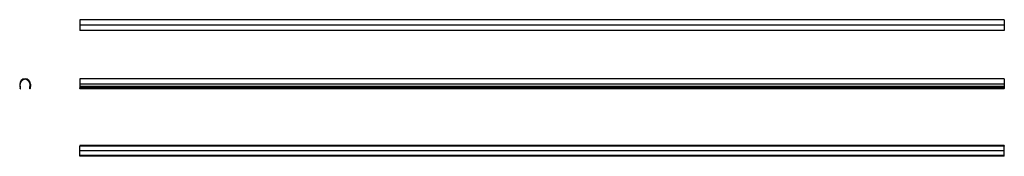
# Model space of a CAD drawing. Header units: millimetres. Extents: x -1423 to 1794, y -6 to 439.
import ezdxf

# ---------------------------------------------------------------- set-up
doc = ezdxf.new("R2010")
doc.units = ezdxf.units.MM
doc.linetypes.add('SLD-Solid', pattern=[0])

msp = doc.modelspace()

# ---------------------------------------------------------------- linework, layer by layer
at = {"color": 7, "linetype": 'SLD-Solid', "lineweight": 25}
for p, q in [((1794.2, 438.6), (-1225.8, 438.6)), ((-1225.8, 438.6), (-1225.8, 421)), ((1794.2, 438.6), (-1225.8, 438.6)), ((-1225.8, 438.6), (-1225.8, 438.6)), ((1794.2, 421), (-1225.8, 421)), ((-1225.8, 421), (-1225.8, 403.4)), ((1794.2, 438.6), (1794.2, 421)), ((1794.2, 438.6), (1794.2, 438.6)), ((1794.2, 421), (1794.2, 403.4)), ((1794.2, 403.4), (-1225.8, 403.4)), ((1794.2, 403.4), (-1225.8, 403.4)), ((-1225.8, 403.4), (-1225.8, 403.4)), ((1794.2, 403.4), (1794.2, 403.4)), ((-1422.5, 228.5), (-1422.5, 220.8)), ((-1421.2, 222.1), (-1421.2, 228.5)), ((-1388.7, 222.1), (-1388.7, 228.5)), ((-1387.4, 228.5), (-1387.4, 220.8)), ((1794.2, 246), (-1225.8, 246)), ((-1225.8, 246), (-1225.8, 228.5)), ((1794.2, 228.5), (-1225.8, 228.5)), ((-1225.8, 228.5), (-1225.8, 220.8)), ((1794.2, 246), (1794.2, 228.5)), ((1794.2, 228.5), (1794.2, 220.8)), ((-1422.3, 220.6), (-1421.5, 220.6)), ((-1421.3, 220.4), (-1421.3, 216.7)), ((-1421.3, 214.5), (-1421.3, 213.5)), ((-1421.1, 213.3), (-1420.2, 213.3)), ((-1420.2, 221.9), (-1421, 221.9)), ((-1420, 213.5), (-1420, 221.7)), ((-1389.8, 213.5), (-1389.9, 221.7)), ((-1389.7, 221.9), (-1388.8, 221.9)), ((-1388.7, 213.3), (-1389.6, 213.3)), ((-1388.6, 220.4), (-1388.6, 216.7)), ((-1388.6, 214.5), (-1388.5, 213.5)), ((-1387.6, 220.6), (-1388.4, 220.6)), ((1794.2, 220.8), (-1225.8, 220.8)), ((-1225.8, 220.8), (-1225.8, 220.6)), ((1794.2, 220.6), (-1225.8, 220.6)), ((1794.2, 220.6), (-1225.8, 220.6)), ((-1225.8, 220.6), (-1225.8, 220.6)), ((-1225.8, 220.4), (-1225.8, 220.6)), ((1794.2, 220.4), (-1225.8, 220.4)), ((-1225.8, 220.4), (-1225.8, 216.7)), ((1794.2, 216.7), (-1225.8, 216.7)), ((-1225.8, 216.7), (-1225.8, 216.5)), ((1794.2, 216.5), (-1225.8, 216.5)), ((-1225.8, 214.7), (-1225.8, 216.5)), ((1794.2, 214.7), (-1225.8, 214.7)), ((-1225.8, 214.7), (-1225.8, 214.5)), ((1794.2, 214.5), (-1225.8, 214.5)), ((-1225.8, 214.5), (-1225.8, 213.5)), ((1794.2, 213.5), (-1225.8, 213.5)), ((-1225.8, 213.5), (-1225.8, 213.3)), ((1794.2, 213.3), (-1225.8, 213.3)), ((1794.2, 213.3), (-1225.8, 213.3)), ((-1225.8, 213.3), (-1225.8, 213.3)), ((1794.2, 220.8), (1794.2, 220.6)), ((1794.2, 220.6), (1794.2, 220.6)), ((1794.2, 220.4), (1794.2, 220.6)), ((1794.2, 220.4), (1794.2, 216.7)), ((1794.2, 216.7), (1794.2, 216.5)), ((1794.2, 214.7), (1794.2, 216.5)), ((1794.2, 214.7), (1794.2, 214.5)), ((1794.2, 214.5), (1794.2, 213.5)), ((1794.2, 213.5), (1794.2, 213.3)), ((1794.2, 213.3), (1794.2, 213.3)), ((1794.2, 29.4), (-1225.8, 29.4)), ((-1225.8, 29.4), (-1225.8, 29.2)), ((1794.2, 29.2), (-1225.8, 29.2)), ((-1225.8, 29.2), (-1225.8, 28.4)), ((1794.2, 28.4), (-1225.8, 28.4)), ((-1225.8, 28.2), (-1225.8, 28.4)), ((1794.2, 28.2), (-1225.8, 28.2)), ((-1225.8, 28.2), (-1225.8, 28)), ((1794.2, 28), (-1225.8, 28)), ((-1225.8, 28), (-1225.8, 27.1)), ((1794.2, 27.1), (-1225.8, 27.1)), ((-1225.8, 27.1), (-1225.8, 26.9)), ((1794.2, 26.9), (-1225.8, 26.9)), ((1794.2, 26.9), (-1225.8, 26.9)), ((-1225.8, 26.9), (-1225.8, 26.9)), ((-1225.8, 11.8), (-1225.8, 26.9)), ((1794.2, 11.8), (-1225.8, 11.8)), ((-1225.8, -3.3), (-1225.8, 11.8)), ((1794.2, 29.4), (1794.2, 29.2)), ((1794.2, 29.2), (1794.2, 28.4)), ((1794.2, 28.2), (1794.2, 28.4)), ((1794.2, 28.2), (1794.2, 28)), ((1794.2, 28), (1794.2, 27.1)), ((1794.2, 27.1), (1794.2, 26.9)), ((1794.2, 26.9), (1794.2, 26.9)), ((1794.2, 11.8), (1794.2, 26.9)), ((1794.2, -3.3), (1794.2, 11.8)), ((1794.2, -3.3), (-1225.8, -3.3)), ((-1225.8, -3.3), (-1225.8, -3.5)), ((1794.2, -3.3), (-1225.8, -3.3)), ((-1225.8, -3.3), (-1225.8, -3.3)), ((1794.2, -3.5), (-1225.8, -3.5)), ((-1225.8, -4.4), (-1225.8, -3.5)), ((1794.2, -4.4), (-1225.8, -4.4)), ((-1225.8, -4.4), (-1225.8, -4.6)), ((1794.2, -4.6), (-1225.8, -4.6)), ((-1225.8, -4.7), (-1225.8, -4.6)), ((1794.2, -4.7), (-1225.8, -4.7)), ((-1225.8, -5.6), (-1225.8, -4.7)), ((1794.2, -5.6), (-1225.8, -5.6)), ((-1225.8, -5.6), (-1225.8, -5.8)), ((1794.2, -5.8), (-1225.8, -5.8)), ((1794.2, -3.3), (1794.2, -3.5)), ((1794.2, -3.3), (1794.2, -3.3)), ((1794.2, -4.4), (1794.2, -3.5)), ((1794.2, -4.4), (1794.2, -4.6)), ((1794.2, -4.7), (1794.2, -4.6)), ((1794.2, -5.6), (1794.2, -4.7)), ((1794.2, -5.6), (1794.2, -5.8))]:
    msp.add_line(p, q, dxfattribs=at)
for centre, radius, start, end in [((-1405, 228.5), 17.5, 89.819, 179.7929), ((-1405, 228.5), 16.2, 89.7929, 179.7929), ((-1404.9, 228.5), 17.5, 0.2071, 90.181), ((-1404.9, 228.5), 16.2, 0.2071, 90.2071), ((-1422.3, 220.8), 0.2, 179.5339, 269.541), ((-1421.5, 220.4), 0.199, 359.8044, 89.8115), ((-1421.1, 216.7), 0.2, 179.7929, 238.7263), ((-1421.1, 214.5), 0.2, 120.8596, 179.7929), ((-1421.1, 213.5), 0.2, 179.7929, 269.8013), ((-1421, 222.1), 0.193, 177.4575, 267.4646), ((-1421.8, 215.6), 1.08, 300.8596, 58.7263), ((-1420.2, 221.7), 0.192, 1.9227, 91.9298), ((-1420.2, 213.5), 0.2, 269.8013, 359.793), ((-1389.7, 221.7), 0.192, 88.0702, 178.0773), ((-1389.6, 213.5), 0.2, 180.207, 270.1987), ((-1388.1, 215.6), 1.08, 121.2737, 239.1404), ((-1388.9, 222.1), 0.193, 272.5354, 2.5425), ((-1388.8, 216.7), 0.2, 301.2737, 0.2071), ((-1388.7, 213.5), 0.2, 270.1987, 0.2071), ((-1388.4, 220.4), 0.199, 90.1885, 180.1956), ((-1388.8, 214.5), 0.2, 0.2071, 59.1404), ((-1387.6, 220.8), 0.2, 270.459, 0.4661)]:
    msp.add_arc(centre, radius, start, end, dxfattribs=at)

doc.saveas('drawing.dxf')
